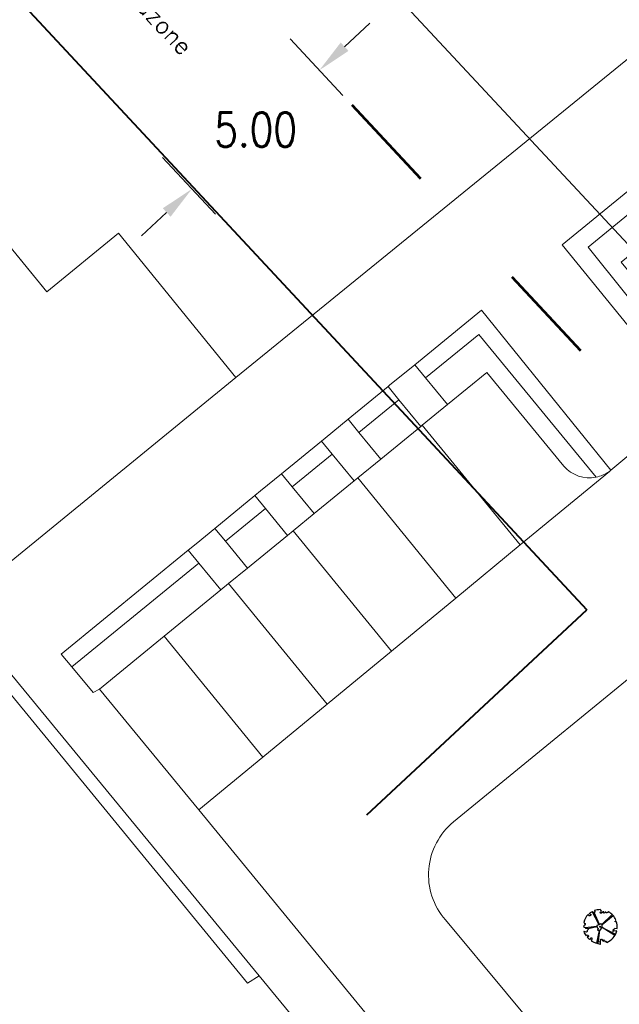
# Model space of a CAD drawing. Header units: metres. Extents: x 86897 to 87061, y 451261 to 451376.
# Tile 3 of 11: x 86933 to 86950, y 451303 to 451332. Entities that reach past the tile are written whole.
import ezdxf
from ezdxf.enums import TextEntityAlignment as Align

# ---------------------------------------------------------------- set-up
doc = ezdxf.new("R2010")
doc.units = ezdxf.units.M
doc.header["$MEASUREMENT"] = 0
doc.linetypes.add('DGN Style 5', pattern=[6.824745, 2.924891, -3.899854])
doc.layers.get('Defpoints').update_dxf_attribs({"lineweight": 0})
doc.layers.add('B-WE-GR-BOOM-S', color=90, linetype='Continuous', lineweight=30)
doc.layers.add('BGT_Openbare ruimte label', color=7, linetype='Continuous', lineweight=0)
doc.styles.get("Standard").update_dxf_attribs({"font": 'txt.shx'})
doc.dimstyles.get("Standard").update_dxf_attribs({"dimtxt": 0.18, "dimasz": 0.18, "dimexe": 0.18, "dimexo": 0.0625, "dimgap": 0.09, "dimtad": 0, "dimtih": 1, "dimtoh": 1, "dimdec": 4, "dimzin": 0, "dimdsep": 46, "dimtxsty": 'Standard', "dimcen": 0.09, "dimadec": 0, "dimazin": 0, "dimtfac": 1, "dimtdec": 4, "dimtofl": 0, "dimtmove": 0, "dimatfit": 3, "dimfxl": 1, "dimtolj": 1, "dimtzin": 0, "dimarcsym": 0})

# ---------------------------------------------------------------- blocks, each defined once
blk = doc.blocks.new('*D887')
at = {"color": 0, "linetype": 'Continuous', "lineweight": -2, "transparency": 16777216}
for p, q in [((86942.079, 451331.081), (86942.811, 451331.763)), ((86940.496, 451331.313), (86942.029, 451329.668)), ((86936.792, 451327.862), (86938.325, 451326.217)), ((86936.911, 451326.267), (86936.18, 451325.585))]:
    blk.add_line(p, q, dxfattribs=at)
at = {"color": 0, "linetype": 'Continuous', "lineweight": 0, "transparency": 16777216}
for points in [[(86941.965, 451331.203), (86942.192, 451330.959), (86941.347, 451330.399)], [(86936.798, 451326.389), (86937.025, 451326.145), (86937.643, 451326.949)]]:
    blk.add_solid(points, dxfattribs=at)
at = {"layer": 'Defpoints', "color": 0, "linetype": 'Continuous', "lineweight": 0, "transparency": 16777216}
for p in [(86940.259, 451331.567), (86936.555, 451328.116), (86937.643, 451326.949)]:
    blk.add_point(p, dxfattribs=at)
at = {"color": 0, "linetype": 'Continuous', "lineweight": 0, "transparency": 16777216, "insert": (86939.495, 451328.674), "char_height": 1, "attachment_point": 5}
blk.add_mtext('\\A1;\\H1x;\\W0.8;5.00', dxfattribs=at)
blk = doc.blocks.new('*D891')
at = {"color": 0, "linetype": 'Continuous', "lineweight": -2, "transparency": 16777216}
for p, q in [((86919.28, 451354.596), (86922.032, 451357.16)), ((86921.982, 451355.747), (86938.101, 451338.445)), ((86956.082, 451319.142), (86939.964, 451336.445)), ((86954.743, 451316.528), (86957.495, 451319.092))]:
    blk.add_line(p, q, dxfattribs=at)
at = {"color": 0, "linetype": 'Continuous', "lineweight": 0, "transparency": 16777216}
for points in [[(86922.104, 451355.86), (86921.86, 451355.633), (86921.301, 451356.478)], [(86956.204, 451319.256), (86955.96, 451319.029), (86956.764, 451318.411)]]:
    blk.add_solid(points, dxfattribs=at)
at = {"layer": 'Defpoints', "color": 0, "linetype": 'Continuous', "lineweight": 0, "transparency": 16777216}
for p in [(86919.026, 451354.36), (86956.764, 451318.411), (86954.489, 451316.292)]:
    blk.add_point(p, dxfattribs=at)
at = {"color": 0, "linetype": 'Continuous', "lineweight": 0, "transparency": 16777216, "insert": (86939.032, 451337.445), "char_height": 1, "attachment_point": 5}
blk.add_mtext('\\A1;\\H1x;\\W0.8;ca. 52', dxfattribs=at)

msp = doc.modelspace()

# ---------------------------------------------------------------- linework, layer by layer
at = {"color": 5, "linetype": 'DGN Style 5', "lineweight": 53}
msp.add_line((86919.026, 451354.36), (86954.489, 451316.292), dxfattribs=at)
at = {"color": 1, "linetype": 'Continuous', "lineweight": 40}
msp.add_line((86942.728, 451308.776), (86949.115, 451314.726), dxfattribs=at)
at = {"color": 1, "linetype": 'Continuous', "lineweight": 40, "flags": 128}
msp.add_lwpolyline([(86917.136, 451349.054), (86949.115, 451314.726)], dxfattribs=at)
at = {"layer": 'B-WE-GR-BOOM-S'}
for p, q in [((86949.472, 451305.585), (86949.268, 451305.963)), ((86949.477, 451305.586), (86949.327, 451305.937)), ((86949.552, 451305.592), (86949.846, 451305.882)), ((86949.559, 451305.589), (86949.882, 451305.855)), ((86949.407, 451305.528), (86949.069, 451305.489)), ((86949.404, 451305.52), (86949.151, 451305.467)), ((86949.471, 451305.42), (86949.39, 451305.046)), ((86949.482, 451305.424), (86949.432, 451305.034)), ((86949.562, 451305.505), (86949.947, 451305.307))]:
    msp.add_line(p, q, dxfattribs=at)
at = {"layer": 'B-WE-GR-BOOM-S', "ltscale": 0.009928}
msp.add_line((86949.926, 451305.269), (86949.558, 451305.501), dxfattribs=at)
at = {"layer": 'B-WE-GR-BOOM-S', "flags": 128}
msp.add_lwpolyline([(86949.67, 451305.083, -0.159625), (86949.691, 451305.067, 0.236298), (86949.982, 451305.403), (86949.886, 451305.395), (86949.872, 451305.391), (86949.864, 451305.401), (86949.891, 451305.437), (86949.891, 451305.452), (86949.903, 451305.448), (86949.908, 451305.461), (86949.914, 451305.468), (86949.921, 451305.48), (86949.994, 451305.471, 0.106371), (86949.973, 451305.678), (86949.967, 451305.663), (86949.959, 451305.665), (86949.934, 451305.668), (86949.933, 451305.683), (86949.951, 451305.685), (86949.944, 451305.695), (86949.953, 451305.702), (86949.948, 451305.713), (86949.954, 451305.728, 0.16076), (86949.744, 451305.958, 0.512156), (86949.726, 451305.949), (86949.728, 451305.952, -0.282008), (86949.692, 451305.926, -0.331948), (86949.671, 451305.94, 0.504641), (86949.641, 451305.948), (86949.632, 451305.927), (86949.61, 451305.919), (86949.599, 451305.93), (86949.608, 451305.944), (86949.604, 451305.957), (86949.587, 451305.958), (86949.538, 451305.919), (86949.514, 451305.916), (86949.497, 451305.931), (86949.51, 451305.955), (86949.528, 451305.96), (86949.536, 451305.982), (86949.516, 451306.011, 0.372341), (86949.503, 451306.021, 0.087139), (86949.334, 451305.992, 0.52938), (86949.332, 451305.985), (86949.34, 451305.975), (86949.342, 451305.973), (86949.343, 451305.971), (86949.344, 451305.969), (86949.344, 451305.967), (86949.345, 451305.965), (86949.345, 451305.964), (86949.344, 451305.963), (86949.344, 451305.962), (86949.344, 451305.961), (86949.343, 451305.96), (86949.343, 451305.959), (86949.343, 451305.958), (86949.342, 451305.957), (86949.342, 451305.955), (86949.342, 451305.954), (86949.341, 451305.953), (86949.341, 451305.951), (86949.341, 451305.95), (86949.34, 451305.948), (86949.34, 451305.946), (86949.34, 451305.944), (86949.339, 451305.943), (86949.339, 451305.941), (86949.338, 451305.94), (86949.338, 451305.938), (86949.337, 451305.937), (86949.336, 451305.936), (86949.335, 451305.935), (86949.334, 451305.934), (86949.334, 451305.934), (86949.333, 451305.934), (86949.332, 451305.934), (86949.331, 451305.934), (86949.331, 451305.934), (86949.33, 451305.935), (86949.329, 451305.935), (86949.328, 451305.936), (86949.327, 451305.936), (86949.326, 451305.937), (86949.325, 451305.937), (86949.324, 451305.938), (86949.322, 451305.938), (86949.321, 451305.938), (86949.319, 451305.938), (86949.318, 451305.938), (86949.316, 451305.938), (86949.314, 451305.938), (86949.313, 451305.938), (86949.311, 451305.938), (86949.309, 451305.938), (86949.307, 451305.938), (86949.306, 451305.938), (86949.304, 451305.937), (86949.302, 451305.937), (86949.3, 451305.936), (86949.299, 451305.935), (86949.297, 451305.935), (86949.295, 451305.935), (86949.293, 451305.935), (86949.29, 451305.937), (86949.287, 451305.94), (86949.283, 451305.945), (86949.272, 451305.961, 0.385168), (86949.266, 451305.962, 0.046766), (86949.189, 451305.911, 0.543104), (86949.189, 451305.902), (86949.201, 451305.897), (86949.206, 451305.894), (86949.21, 451305.893), (86949.214, 451305.891), (86949.217, 451305.89), (86949.22, 451305.89), (86949.223, 451305.889), (86949.225, 451305.888), (86949.226, 451305.887), (86949.228, 451305.886), (86949.228, 451305.885), (86949.229, 451305.884), (86949.23, 451305.882), (86949.23, 451305.881), (86949.23, 451305.879), (86949.23, 451305.877), (86949.23, 451305.876), (86949.23, 451305.874), (86949.23, 451305.872), (86949.229, 451305.87), (86949.229, 451305.868), (86949.228, 451305.866), (86949.228, 451305.864), (86949.227, 451305.863), (86949.225, 451305.861), (86949.224, 451305.86), (86949.222, 451305.859), (86949.221, 451305.858), (86949.219, 451305.857), (86949.217, 451305.856), (86949.216, 451305.854), (86949.214, 451305.853), (86949.213, 451305.851), (86949.211, 451305.849), (86949.21, 451305.848), (86949.208, 451305.846), (86949.207, 451305.844), (86949.206, 451305.843), (86949.204, 451305.841), (86949.203, 451305.841), (86949.201, 451305.84), (86949.199, 451305.84), (86949.198, 451305.841), (86949.196, 451305.841), (86949.193, 451305.842), (86949.191, 451305.843), (86949.189, 451305.843), (86949.186, 451305.844), (86949.183, 451305.844), (86949.18, 451305.845), (86949.177, 451305.846), (86949.174, 451305.848), (86949.171, 451305.851), (86949.168, 451305.856), (86949.164, 451305.862), (86949.159, 451305.875, 0.541727), (86949.151, 451305.877, 0.13428), (86949.021, 451305.65), (86949.034, 451305.64), (86949.033, 451305.63), (86949.06, 451305.618), (86949.068, 451305.599), (86949.049, 451305.568), (86949.021, 451305.549), (86949.018, 451305.522), (86949.034, 451305.51), (86949.061, 451305.502), (86949.07, 451305.487), (86949.142, 451305.486), (86949.152, 451305.478), (86949.151, 451305.448), (86949.121, 451305.414), (86949.123, 451305.389), (86949.106, 451305.371), (86949.038, 451305.387), (86949.025, 451305.384, 0.05814), (86949.093, 451305.263), (86949.107, 451305.287), (86949.124, 451305.281), (86949.143, 451305.288), (86949.147, 451305.267), (86949.161, 451305.258), (86949.159, 451305.24), (86949.155, 451305.23), (86949.137, 451305.232), (86949.12, 451305.228, 0.040997), (86949.189, 451305.158), (86949.195, 451305.164), (86949.2, 451305.168), (86949.204, 451305.17), (86949.207, 451305.171), (86949.209, 451305.171), (86949.211, 451305.17), (86949.213, 451305.17), (86949.214, 451305.168), (86949.216, 451305.167), (86949.218, 451305.167), (86949.219, 451305.166), (86949.229, 451305.201), (86949.231, 451305.2), (86949.232, 451305.2), (86949.234, 451305.199), (86949.236, 451305.199), (86949.237, 451305.199), (86949.239, 451305.198), (86949.24, 451305.198), (86949.242, 451305.198), (86949.243, 451305.198), (86949.245, 451305.197), (86949.246, 451305.197), (86949.247, 451305.198), (86949.248, 451305.198), (86949.25, 451305.198), (86949.251, 451305.198), (86949.251, 451305.199), (86949.252, 451305.199), (86949.253, 451305.199), (86949.254, 451305.199), (86949.255, 451305.199), (86949.255, 451305.199), (86949.256, 451305.198), (86949.257, 451305.197), (86949.257, 451305.196), (86949.258, 451305.195), (86949.258, 451305.194), (86949.259, 451305.192), (86949.259, 451305.191), (86949.259, 451305.189), (86949.259, 451305.187), (86949.259, 451305.185), (86949.259, 451305.184), (86949.259, 451305.182), (86949.259, 451305.18), (86949.259, 451305.179), (86949.259, 451305.177), (86949.259, 451305.176), (86949.259, 451305.175), (86949.259, 451305.174), (86949.259, 451305.172), (86949.259, 451305.171), (86949.259, 451305.17), (86949.259, 451305.169), (86949.259, 451305.168), (86949.251, 451305.132), (86949.251, 451305.13), (86949.25, 451305.129), (86949.25, 451305.127), (86949.248, 451305.125), (86949.247, 451305.123), (86949.244, 451305.121), (86949.241, 451305.119, 0.116774), (86949.498, 451305.022, 0.827056), (86949.506, 451305.045), (86949.505, 451305.045, -0.279978), (86949.509, 451305.076, 0.861625), (86949.498, 451305.088, -0.733583), (86949.483, 451305.1), (86949.509, 451305.098), (86949.507, 451305.122), (86949.515, 451305.129), (86949.509, 451305.156), (86949.529, 451305.166), (86949.541, 451305.162), (86949.578, 451305.111), (86949.594, 451305.107), (86949.602, 451305.118), (86949.597, 451305.134), (86949.61, 451305.142), (86949.629, 451305.128), (86949.632, 451305.106, 0.504641), (86949.663, 451305.106, -0.350802), (86949.67, 451305.083)], format="xyb", close=True, dxfattribs=at)
msp.add_lwpolyline([(86949.45, 451305.424), (86949.508, 451305.432), (86949.558, 451305.516), (86949.555, 451305.578), (86949.523, 451305.607), (86949.464, 451305.577), (86949.404, 451305.565), (86949.413, 451305.507), (86949.439, 451305.47), (86949.424, 451305.426), (86949.45, 451305.424)], close=True, dxfattribs=at)
at = {"layer": 'B-WE-GR-BOOM-S', "ltscale": 0.009928}
msp.add_circle((86949.501, 451305.525), 0.0149, dxfattribs=at)
at = {"layer": 'BGT_Openbare ruimte label', "color": 8, "linetype": 'Continuous', "lineweight": 0}
for p, q in [((86933.428, 451323.963), (86921.255, 451338.88)), ((86935.51, 451325.662), (86933.428, 451323.963)), ((86938.916, 451321.475), (86935.51, 451325.662)), ((86932.397, 451316.141), (86938.916, 451321.475))]:
    msp.add_line(p, q, dxfattribs=at)
at = {"layer": 'BGT_Openbare ruimte label', "color": 8, "linetype": 'Continuous', "lineweight": 0, "flags": 128}
for points in [[(86938.916, 451321.475), (86951.743, 451331.902), (86951.709, 451331.943), (86948.321, 451336.094), (86950.422, 451337.809), (86938.238, 451352.738), (86921.255, 451338.88), (86933.428, 451323.963), (86935.51, 451325.662), (86938.916, 451321.475)], [(86945.064, 451320.688), (86944.429, 451321.462), (86944.114, 451321.847), (86943.384, 451321.249), (86943.34, 451321.213), (86943.654, 451320.829), (86944.29, 451320.055), (86944.332, 451320.089), (86945.064, 451320.688)], [(86942.181, 451320.263), (86942.493, 451319.881), (86943.654, 451320.829), (86943.34, 451321.213), (86942.181, 451320.263)], [(86943.129, 451319.106), (86944.29, 451320.055), (86943.654, 451320.829), (86942.493, 451319.881), (86943.129, 451319.106)], [(86928.999, 451320.388), (86928.666, 451320.11), (86931.826, 451316.233), (86930.203, 451314.932), (86939.263, 451303.891), (86939.593, 451304.101), (86930.788, 451314.796), (86932.397, 451316.141), (86928.999, 451320.388)], [(86941.406, 451319.628), (86941.718, 451319.248), (86942.354, 451318.472), (86942.458, 451318.557), (86943.129, 451319.106), (86942.493, 451319.881), (86942.181, 451320.263), (86941.512, 451319.715), (86941.406, 451319.628)], [(86943.129, 451319.106), (86942.458, 451318.557), (86945.307, 451315.071), (86947.174, 451316.611), (86944.332, 451320.089), (86944.29, 451320.055), (86943.129, 451319.106)], [(86940.556, 451318.299), (86941.718, 451319.248), (86941.406, 451319.628), (86940.246, 451318.678), (86940.556, 451318.299)], [(86941.193, 451317.523), (86942.354, 451318.472), (86941.718, 451319.248), (86940.556, 451318.299), (86941.193, 451317.523)], [(86940.556, 451318.299), (86940.246, 451318.678), (86939.639, 451318.181), (86939.473, 451318.045), (86939.782, 451317.666), (86940.418, 451316.89), (86940.583, 451317.025), (86941.193, 451317.523), (86940.556, 451318.299)], [(86945.307, 451315.071), (86942.458, 451318.557), (86942.354, 451318.472), (86941.193, 451317.523), (86940.583, 451317.025), (86943.439, 451313.531), (86945.307, 451315.071)], [(86938.313, 451317.094), (86938.621, 451316.718), (86939.782, 451317.666), (86939.473, 451318.045), (86938.313, 451317.094)], [(86939.257, 451315.941), (86940.418, 451316.89), (86939.782, 451317.666), (86938.621, 451316.718), (86939.257, 451315.941)], [(86938.621, 451316.718), (86938.313, 451317.094), (86937.766, 451316.647), (86937.538, 451316.46), (86937.846, 451316.085), (86938.484, 451315.309), (86938.709, 451315.493), (86939.257, 451315.941), (86938.621, 451316.718)], [(86939.257, 451315.941), (86938.709, 451315.493), (86941.572, 451311.992), (86943.439, 451313.531), (86940.583, 451317.025), (86940.418, 451316.89), (86939.257, 451315.941)], [(86934.157, 451313.072), (86937.846, 451316.085), (86937.538, 451316.46), (86933.851, 451313.439), (86934.157, 451313.072)], [(86937.846, 451316.085), (86934.157, 451313.072), (86934.777, 451312.328), (86934.961, 451312.429), (86936.835, 451313.961), (86938.484, 451315.309), (86937.846, 451316.085)], [(86941.572, 451311.992), (86938.709, 451315.493), (86938.484, 451315.309), (86936.835, 451313.961), (86939.704, 451310.452), (86941.572, 451311.992)], [(86937.843, 451308.917), (86939.704, 451310.452), (86936.835, 451313.961), (86934.961, 451312.429), (86937.843, 451308.917)]]:
    msp.add_lwpolyline(points, close=True, dxfattribs=at)
for points in [[(86941.618, 451301.641), (86939.593, 451304.101), (86939.263, 451303.891), (86930.203, 451314.932), (86931.826, 451316.233), (86928.666, 451320.11), (86928.999, 451320.388), (86916.983, 451335.335), (86918.841, 451336.874), (86917.511, 451338.893), (86909.929, 451348.07), (86909.26, 451348.074), (86908.293, 451349.255), (86907.098, 451350.715), (86901.051, 451343.921), (86896.766, 451340.378), (86896.766, 451333.733), (86896.766, 451333.733), (86900.421, 451336.094), (86910.174, 451323.72), (86902.491, 451317.947), (86924.697, 451290.896)], [(86951.743, 451331.902), (86938.916, 451321.475), (86932.397, 451316.141)], [(86945.537, 451299.543), (86937.843, 451308.917), (86934.961, 451312.429), (86934.777, 451312.328), (86934.157, 451313.072), (86933.851, 451313.439), (86937.538, 451316.46), (86937.766, 451316.647), (86938.313, 451317.094), (86939.473, 451318.045), (86939.639, 451318.181), (86940.246, 451318.678), (86941.406, 451319.628), (86941.512, 451319.715), (86942.181, 451320.263), (86943.34, 451321.213), (86943.384, 451321.249), (86944.114, 451321.847), (86946.05, 451323.433), (86949.814, 451318.785), (86952.147, 451320.729), (86948.395, 451325.324), (86950.413, 451326.974)], [(86952.147, 451320.729), (86949.814, 451318.785), (86949.768, 451318.75), (86947.174, 451316.611), (86945.307, 451315.071), (86943.439, 451313.531), (86941.572, 451311.992), (86939.704, 451310.452), (86937.843, 451308.917), (86945.537, 451299.543)], [(86930.788, 451314.796), (86939.593, 451304.101), (86941.618, 451301.641)]]:
    msp.add_lwpolyline(points, dxfattribs=at)
for points in [[(86952.273, 451320.836, 0.088923), (86952.467, 451321.12), (86949.155, 451325.263), (86950.749, 451326.563), (86950.413, 451326.974), (86948.395, 451325.324), (86952.147, 451320.729, 0.040123), (86952.273, 451320.836)], [(86952.467, 451321.12, 0.290308), (86952.323, 451322.153), (86950.114, 451324.822), (86951.348, 451325.83), (86950.749, 451326.563), (86949.155, 451325.263), (86952.467, 451321.12)], [(86949.379, 451318.58, 0.108578), (86949.768, 451318.75), (86949.814, 451318.785), (86946.05, 451323.433), (86944.114, 451321.847), (86944.429, 451321.462), (86945.977, 451322.727), (86949.379, 451318.58)], [(86962.664, 451322.823), (86945.244, 451308.571, 0.424154), (86945.008, 451305.723), (86948.549, 451301.469), (86960.23, 451308.857), (86970.443, 451316.567), (86965.571, 451322.56, 0.408995), (86962.664, 451322.823)], [(86948.444, 451318.898, 0.266763), (86949.379, 451318.58), (86945.977, 451322.727), (86944.429, 451321.462), (86945.064, 451320.688), (86946.206, 451321.621), (86948.444, 451318.898)], [(86949.379, 451318.58, -0.266763), (86948.444, 451318.898), (86946.206, 451321.621), (86945.064, 451320.688), (86944.332, 451320.089), (86947.174, 451316.611), (86949.768, 451318.75, -0.108578), (86949.379, 451318.58)]]:
    msp.add_lwpolyline(points, format="xyb", close=True, dxfattribs=at)
msp.add_lwpolyline([(86948.549, 451301.469), (86945.008, 451305.723, -0.424154), (86945.244, 451308.571), (86962.664, 451322.823, -0.408995)], format="xyb", dxfattribs=at)

# ---------------------------------------------------------------- texts
at = {"color": 6, "linetype": 'Continuous', "lineweight": 0}
msp.add_text('bouwveiligheidzone', height=0.5, rotation=313.1247, dxfattribs=at).set_placement((86933.412, 451335.718), align=Align.TOP_LEFT)

# ---------------------------------------------------------------- dimensions: what is measured, and where the dimension line sits
at = {"color": 7, "linetype": 'Continuous', "lineweight": 0}
for base, p1, p2, angle, text, picture, middle in [((86956.764, 451318.411), (86919.026, 451354.36), (86954.489, 451316.292), 312.9713, '\\H1x;\\W0.8;ca. 52', '*D891', (86939.032, 451337.445)), ((86937.643, 451326.949), (86940.259, 451331.567), (86936.555, 451328.116), 222.9713, '\\H1x;\\W0.8;5.00', '*D887', (86939.495, 451328.674))]:
    dim = msp.add_linear_dim(base=base, p1=p1, p2=p2, angle=angle, text=text, dimstyle='Standard', override={"dimtxt": 1, "dimasz": 1, "dimexe": 1, "dimexo": 0.347222, "dimgap": 0.5, "dimtad": 1, "dimdec": 2, "dimtdec": 2, "dimatfit": 1}, dxfattribs=at)
    dim.commit()
    dim.dimension.update_dxf_attribs({"geometry": picture, "text_midpoint": middle})

doc.saveas('drawing.dxf')
